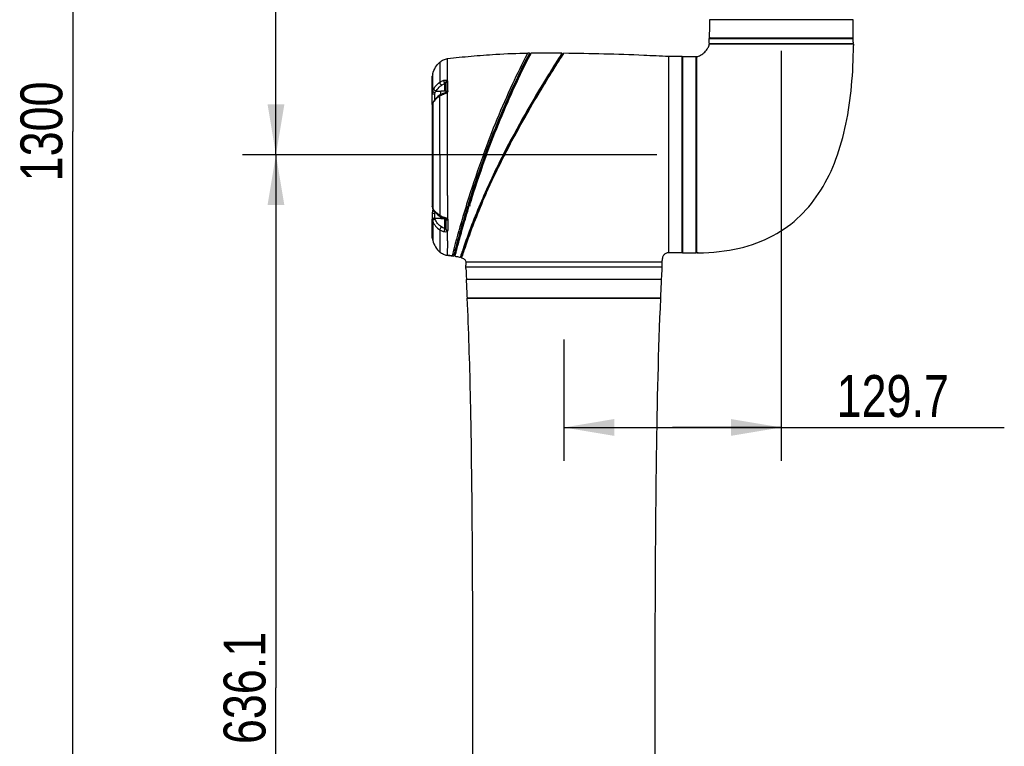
# Model space of a CAD drawing. Header units: millimetres. Extents: x 11 to 407, y 12 to 285.
# Tile 15 of 50: x 109 to 168, y 106 to 150. Entities that reach past the tile are written whole.
import ezdxf

# ---------------------------------------------------------------- set-up
doc = ezdxf.new("R2010")
doc.units = ezdxf.units.MM
doc.header["$LTSCALE"] = 23.1
doc.layers.get('0').update_dxf_attribs({"linetype": 'CONTINUOUS'})
doc.layers.add('02___PRT_ALL_AXES', color=7, linetype='CONTINUOUS')
doc.styles.get("Standard").update_dxf_attribs({"font": 'txt', "width": 0.8})
doc.dimstyles.new('DIMSTYLE_1', dxfattribs={"dimtxt": 2.5, "dimasz": 3, "dimexe": 2, "dimexo": 1.5, "dimtad": 1, "dimdec": 0, "dimlfac": 10, "dimzin": 0, "dimdsep": 46, "dimtxsty": 'Standard', "dimblk": '_FILLED', "dimblk1": '_FILLED', "dimblk2": '_FILLED', "dimcen": 0.09, "dimadec": 0, "dimazin": 0, "dimtp": 0.01, "dimtm": 0.01, "dimtfac": 1, "dimtdec": 0, "dimtofl": 0, "dimtmove": 0, "dimatfit": 3, "dimldrblk": '_FILLED', "dimfxl": 1, "dimtolj": 1, "dimtzin": 0, "dimarcsym": 0})
doc.dimstyles.new('DIMSTYLE_2', dxfattribs={"dimtxt": 2.5, "dimasz": 3, "dimexe": 2, "dimexo": 1.5, "dimtad": 1, "dimdec": 1, "dimlfac": 10, "dimzin": 0, "dimdsep": 46, "dimtxsty": 'Standard', "dimblk": '_FILLED', "dimblk1": '_FILLED', "dimblk2": '_FILLED', "dimcen": 0.09, "dimadec": 0, "dimazin": 0, "dimtp": 0.01, "dimtm": 0.01, "dimtfac": 1, "dimtdec": 1, "dimtofl": 0, "dimtmove": 0, "dimatfit": 3, "dimldrblk": '_FILLED', "dimfxl": 1, "dimtolj": 1, "dimtzin": 0, "dimarcsym": 0})

# ---------------------------------------------------------------- blocks, each defined once
blk = doc.blocks.new('_FILLED')
at = {"color": 0, "linetype": 'ByBlock'}
blk.add_solid([(0, 0), (-1, 0.167), (-1, -0.167)], dxfattribs=at)
blk = doc.blocks.new('*D1')
at = {"color": 2, "linetype": 'Continuous', "transparency": 16777216}
for p, q in [((131.23, 207.872), (110.259, 207.872)), ((112.259, 207.872), (112.259, 142.872)), ((112.259, 77.872), (112.259, 142.872)), ((153.081, 77.872), (110.259, 77.872))]:
    blk.add_line(p, q, dxfattribs=at)
at = {"color": 2, "linetype": 'Continuous', "transparency": 16777216, "xscale": 3, "yscale": 3, "zscale": 3}
for p, rotation in [((112.259, 207.872), 90), ((112.259, 77.872), 270)]:
    blk.add_blockref('_FILLED', p, dxfattribs=dict(at, rotation=rotation))
at = {"color": 2, "linetype": 'Continuous', "transparency": 16777216, "insert": (109.134, 142.872), "char_height": 2.5, "width": 8, "attachment_point": 2, "rotation": 90, "line_spacing_factor": 0.9}
blk.add_mtext('1300', dxfattribs=at)
blk = doc.blocks.new('*D3')
at = {"color": 2, "linetype": 'Continuous', "transparency": 16777216}
for p, q in [((147.674, 197.272), (122.378, 197.272)), ((124.378, 197.272), (124.378, 169.377)), ((124.378, 141.482), (124.378, 169.377)), ((147.104, 141.482), (122.378, 141.482))]:
    blk.add_line(p, q, dxfattribs=at)
at = {"color": 2, "linetype": 'Continuous', "transparency": 16777216, "xscale": 3, "yscale": 3, "zscale": 3}
for p, rotation in [((124.378, 197.272), 90), ((124.378, 141.482), 270)]:
    blk.add_blockref('_FILLED', p, dxfattribs=dict(at, rotation=rotation))
at = {"color": 2, "linetype": 'Continuous', "transparency": 16777216, "insert": (121.253, 169.377), "char_height": 2.5, "width": 10, "attachment_point": 2, "rotation": 90, "line_spacing_factor": 0.9}
blk.add_mtext('557.9', dxfattribs=at)
blk = doc.blocks.new('*D4')
at = {"color": 2, "linetype": 'Continuous', "transparency": 16777216}
for p, q in [((147.104, 141.482), (122.378, 141.482)), ((124.378, 141.482), (124.378, 109.677)), ((124.378, 77.872), (124.378, 109.677)), ((149.314, 77.872), (122.378, 77.872))]:
    blk.add_line(p, q, dxfattribs=at)
at = {"color": 2, "linetype": 'Continuous', "transparency": 16777216, "xscale": 3, "yscale": 3, "zscale": 3}
for p, rotation in [((124.378, 141.482), 90), ((124.378, 77.872), 270)]:
    blk.add_blockref('_FILLED', p, dxfattribs=dict(at, rotation=rotation))
at = {"color": 2, "linetype": 'Continuous', "transparency": 16777216, "insert": (121.253, 109.677), "char_height": 2.5, "width": 10, "attachment_point": 2, "rotation": 90, "line_spacing_factor": 0.9}
blk.add_mtext('636.1', dxfattribs=at)
blk = doc.blocks.new('*D7')
at = {"color": 2, "linetype": 'Continuous', "transparency": 16777216}
for p, q in [((154.524, 147.686), (154.524, 123.215)), ((141.554, 130.463), (141.554, 123.215)), ((141.554, 125.215), (148.039, 125.215)), ((154.524, 125.215), (148.039, 125.215)), ((148.039, 125.215), (167.828, 125.215))]:
    blk.add_line(p, q, dxfattribs=at)
at = {"color": 2, "linetype": 'Continuous', "transparency": 16777216, "xscale": 3, "yscale": 3, "zscale": 3, "rotation": 180}
blk.add_blockref('_FILLED', (141.554, 125.215), dxfattribs=at)
at = {"color": 2, "linetype": 'Continuous', "transparency": 16777216, "xscale": 3, "yscale": 3, "zscale": 3}
blk.add_blockref('_FILLED', (154.524, 125.215), dxfattribs=at)
at = {"color": 2, "linetype": 'Continuous', "transparency": 16777216, "insert": (157.828, 128.34), "char_height": 2.5, "width": 10, "attachment_point": 1, "line_spacing_factor": 0.9}
blk.add_mtext('129.7', dxfattribs=at)

msp = doc.modelspace()

# ---------------------------------------------------------------- linework, layer by layer
at = {"color": 7, "linetype": 'Continuous'}
for p, q in [((158.8064, 149.5321), (150.2416, 149.5321)), ((150.227, 148.1121), (150.2278, 148.4124)), ((150.2271, 148.1121), (158.8199, 148.1121)), ((150.2278, 148.4124), (158.8201, 148.4124)), ((150.2283, 148.4621), (158.8197, 148.4621)), ((150.324, 148.1121), (150.324, 148.0821)), ((158.8209, 148.1921), (158.8201, 148.4124)), ((158.8207, 148.1818), (158.8205, 148.1727)), ((158.8209, 148.1921), (158.8207, 148.1818)), ((139.5002, 147.5407), (139.3992, 147.5406)), ((139.5002, 147.5407), (139.4972, 147.5348)), ((139.5002, 147.5407), (139.5185, 147.5107)), ((139.5523, 147.5107), (139.5185, 147.5107)), ((139.5523, 147.5107), (139.55, 147.5064)), ((139.5523, 147.5107), (139.6016, 147.5407)), ((139.5731, 147.4856), (139.5756, 147.4904)), ((139.5756, 147.4904), (139.6016, 147.5407)), ((141.5034, 147.5073), (141.3641, 147.3271)), ((141.4753, 147.4638), (141.3883, 147.3286)), ((141.3945, 147.3822), (141.4597, 147.4835)), ((141.4084, 147.3073), (141.5087, 147.4638)), ((141.4279, 147.5185), (141.409, 147.4893)), ((141.4363, 147.5319), (141.4279, 147.5185)), ((141.4597, 147.4835), (141.4363, 147.5319)), ((141.4363, 147.5319), (141.4363, 147.5319)), ((141.5034, 147.5073), (141.4753, 147.4638)), ((141.5517, 147.5307), (141.5034, 147.5073)), ((141.5087, 147.4638), (141.5226, 147.4855)), ((141.5518, 147.5307), (141.5517, 147.5307)), ((134.1582, 147.0049), (134.1573, 145.8035)), ((134.6094, 145.8963), (134.6121, 147.2144)), ((141.2212, 147.1946), (141.2158, 147.186)), ((141.288, 147.2998), (141.2212, 147.1946)), ((141.228, 147.1218), (141.2574, 147.1679)), ((141.2533, 147.1541), (141.2901, 147.2117)), ((141.2574, 147.1679), (141.2755, 147.1964)), ((141.2755, 147.1964), (141.2932, 147.2241)), ((141.3226, 147.3541), (141.288, 147.2998)), ((141.2901, 147.2117), (141.3641, 147.3271)), ((141.2932, 147.2241), (141.3671, 147.3395)), ((141.382, 147.3188), (141.3132, 147.2113)), ((141.3238, 147.356), (141.3226, 147.3541)), ((141.3295, 147.3651), (141.3238, 147.356)), ((141.3536, 147.4029), (141.3295, 147.3651)), ((141.339, 147.1987), (141.342, 147.2033)), ((141.342, 147.2033), (141.4084, 147.3073)), ((141.3641, 147.3271), (141.3592, 147.3271)), ((141.3671, 147.3395), (141.3737, 147.3498)), ((141.3737, 147.3498), (141.3945, 147.3822)), ((141.3883, 147.3286), (141.382, 147.3188)), ((147.804, 147.3321), (147.804, 147.3318)), ((148.604, 147.3321), (147.804, 147.3321)), ((147.804, 147.3321), (147.804, 135.6325)), ((147.804, 147.3318), (147.804, 135.6321)), ((148.604, 147.3121), (148.624, 147.3321)), ((148.604, 135.6321), (148.604, 147.3321)), ((148.624, 147.3321), (148.624, 135.6321)), ((148.624, 147.3321), (149.374, 147.3321)), ((149.374, 147.3321), (149.3843, 147.332)), ((149.3966, 147.3318), (149.4025, 147.3317)), ((149.454, 135.6321), (149.454, 147.3313)), ((133.7279, 146.1692), (133.7277, 146.3143)), ((133.704, 145.8231), (133.7037, 145.2651)), ((133.7045, 146.1635), (133.704, 145.8328)), ((133.704, 144.4902), (133.704, 146.1627)), ((133.7274, 145.2651), (133.7278, 145.8322)), ((133.7278, 145.8322), (133.7279, 146.1241)), ((133.7279, 146.1684), (133.7279, 146.1692)), ((133.7279, 146.1428), (133.7279, 146.1684)), ((133.7279, 146.1241), (133.7279, 146.1428)), ((134.4553, 145.2927), (134.4553, 145.7153)), ((134.504, 145.723), (134.504, 145.1972)), ((134.6331, 145.2864), (134.6331, 145.8368)), ((133.7037, 145.2651), (133.7036, 145.1194)), ((133.9277, 145.2716), (134.2036, 145.267)), ((134.204, 145.0583), (134.204, 145.2927)), ((134.204, 145.2927), (134.504, 145.2927)), ((134.4165, 145.1481), (134.3485, 145.1255)), ((134.5056, 145.1972), (134.5055, 145.1971)), ((134.6071, 141.4725), (134.6083, 145.2112)), ((133.7048, 144.5079), (133.7035, 144.4857)), ((133.708, 144.5246), (133.7037, 144.4849)), ((133.7272, 144.552), (133.7269, 138.3116)), ((133.7484, 144.6102), (133.7416, 144.6004)), ((133.7566, 144.622), (133.7483, 144.6101)), ((133.7484, 144.6102), (133.7483, 144.6101)), ((133.781, 144.6583), (133.7566, 144.622)), ((133.7961, 144.6815), (133.781, 144.6583)), ((134.1561, 141.467), (134.1566, 144.9882)), ((133.703, 144.4843), (133.703, 144.4857)), ((133.704, 144.4847), (133.704, 138.4051)), ((134.1561, 141.467), (134.1562, 139.1387)), ((136.9435, 141.4821), (136.7522, 141.4821)), ((137.9331, 141.4817), (137.9598, 141.4682)), ((137.9449, 141.505), (137.9332, 141.4819)), ((137.9449, 141.505), (137.9716, 141.4914)), ((137.9598, 141.4682), (137.9716, 141.4914)), ((137.968, 141.4838), (137.99, 141.4823)), ((137.9716, 141.4914), (137.9772, 141.5022)), ((137.99, 141.4823), (137.9782, 141.4591)), ((137.99, 141.4823), (137.9978, 141.4974)), ((137.99, 141.4823), (138.0196, 141.467)), ((137.9978, 141.4974), (138.0273, 141.4821)), ((138.008, 141.4441), (138.0196, 141.467)), ((138.0196, 141.467), (138.0273, 141.4821)), ((138.08, 141.4475), (138.0812, 141.4821)), ((134.1562, 139.1387), (134.1575, 137.8616)), ((135.9567, 138.8742), (135.9903, 138.8808)), ((136.0457, 138.8571), (136.02, 138.8751)), ((136.6389, 138.7256), (136.6331, 138.7121)), ((136.6331, 138.7121), (136.6645, 138.7147)), ((136.6586, 138.701), (136.6645, 138.7147)), ((136.7014, 138.7986), (136.683, 138.7068)), ((136.683, 138.7068), (136.7087, 138.6833)), ((133.7028, 138.3997), (133.7026, 138.4059)), ((133.7033, 138.3997), (133.7036, 138.3859)), ((133.7036, 138.3859), (133.7058, 138.3648)), ((133.7191, 138.1157), (133.7054, 138.0279)), ((133.7058, 138.3648), (133.7098, 138.3442)), ((133.7078, 138.355), (133.7129, 138.3326)), ((133.7098, 138.3442), (133.7158, 138.3217)), ((133.7121, 138.3483), (133.7156, 138.3228)), ((133.7129, 138.3326), (133.7157, 138.3226)), ((133.7156, 138.3228), (133.7157, 138.3225)), ((133.7158, 138.3216), (133.7157, 138.3219)), ((133.7333, 138.1684), (133.7191, 138.1157)), ((133.7458, 138.214), (133.7333, 138.1685)), ((133.7333, 138.1684), (133.7333, 138.1685)), ((133.7351, 138.2731), (133.7352, 138.2731)), ((133.7518, 138.2451), (133.7458, 138.214)), ((135.9125, 138.4315), (135.9185, 138.4508)), ((133.7028, 137.5812), (133.7028, 137.6308)), ((133.7031, 136.8673), (133.7028, 137.5812)), ((133.7034, 137.6311), (133.7031, 137.6175)), ((133.7054, 138.0279), (133.704, 137.9908)), ((133.704, 137.9908), (133.704, 136.5588)), ((133.7043, 137.5118), (133.704, 136.8672)), ((133.7044, 137.6306), (133.7043, 137.5118)), ((133.7284, 137.5121), (133.728, 137.0101)), ((133.852, 137.6914), (134.2036, 137.6973)), ((134.0095, 137.9241), (134.1806, 137.8014)), ((134.204, 137.6716), (134.204, 137.7882)), ((134.204, 137.6716), (134.4866, 137.6716)), ((134.336, 137.7271), (134.4199, 137.7005)), ((134.4553, 137.0803), (134.4553, 137.6716)), ((134.5016, 137.6602), (134.5033, 137.6584)), ((134.5033, 137.6584), (134.5054, 137.6559)), ((134.504, 137.6584), (134.504, 137.0872)), ((134.5054, 137.6559), (134.5053, 137.656)), ((134.5053, 137.656), (134.5054, 137.6558)), ((134.6439, 136.9755), (134.6418, 137.5686)), ((133.7034, 136.5588), (133.7031, 136.8673)), ((133.728, 137.0101), (133.7277, 136.5513)), ((133.7035, 136.5123), (133.7034, 136.5588)), ((133.7037, 136.5588), (133.7035, 136.5123)), ((133.704, 136.8511), (133.7037, 136.5588)), ((133.7277, 136.5513), (133.7276, 136.5108)), ((133.7276, 136.5108), (133.7277, 136.3583)), ((135.5227, 135.8143), (135.5163, 135.7954)), ((135.5434, 135.7871), (135.5496, 135.8055)), ((149.454, 135.7321), (149.474, 135.7321)), ((134.9725, 135.4386), (135.0101, 135.4641)), ((135.0401, 135.4601), (135.0624, 135.4267)), ((135.4115, 135.3868), (135.3742, 135.3647)), ((135.3743, 135.3647), (135.4115, 135.3868)), ((135.383, 135.3921), (135.3785, 135.3778)), ((135.3921, 135.4201), (135.383, 135.3921)), ((135.4154, 135.4916), (135.3921, 135.4201)), ((135.4115, 135.3868), (135.4155, 135.399)), ((135.4491, 135.5939), (135.4154, 135.4916)), ((135.4155, 135.399), (135.452, 135.5116)), ((135.4304, 135.3797), (135.4482, 135.4345)), ((135.4304, 135.3795), (135.4307, 135.3805)), ((135.4304, 135.3795), (135.4304, 135.3797)), ((135.4304, 135.3795), (135.4519, 135.3402)), ((135.4823, 135.6036), (135.4311, 135.3826)), ((135.4497, 135.5956), (135.4491, 135.5939)), ((135.4581, 135.6209), (135.4497, 135.5956)), ((135.4519, 135.3402), (135.4698, 135.3953)), ((135.452, 135.5116), (135.4615, 135.5405)), ((135.465, 135.6418), (135.4581, 135.6209)), ((135.4864, 135.6159), (135.4924, 135.6342)), ((135.5032, 135.6027), (135.5106, 135.625)), ((148.604, 135.6321), (147.804, 135.6321)), ((148.604, 135.6521), (148.624, 135.6321)), ((148.624, 135.6321), (149.454, 135.6321)), ((135.704, 135.0821), (135.704, 134.9021)), ((147.404, 135.0821), (135.704, 135.0821)), ((135.7041, 134.8945), (135.704, 134.9021)), ((135.7045, 134.8684), (135.7044, 134.8729)), ((135.7048, 134.8021), (147.404, 134.8021)), ((147.404, 134.7821), (135.7048, 134.7821)), ((135.7082, 134.7021), (135.7183, 134.5077)), ((147.304, 134.7821), (147.304, 134.8021)), ((147.3909, 134.5326), (147.3844, 134.4068)), ((147.404, 134.7821), (147.3909, 134.5326)), ((147.404, 135.0821), (147.404, 134.8021)), ((135.7183, 134.5077), (135.7266, 134.3467)), ((135.7266, 134.3467), (135.7305, 134.2704)), ((135.7305, 134.2704), (135.7423, 134.0335)), ((147.3657, 134.0335), (135.7423, 134.0335)), ((135.7423, 134.0335), (135.754, 134.0321)), ((147.3648, 134.0321), (135.7432, 134.0321)), ((147.3657, 134.0335), (147.354, 134.0321)), ((147.3782, 134.2831), (147.3657, 134.0335)), ((147.3844, 134.4068), (147.3782, 134.2831)), ((147.3138, 132.9221), (135.7941, 132.9221)), ((135.7945, 132.9321), (147.3135, 132.9321))]:
    msp.add_line(p, q, dxfattribs=at)
at = {"color": 2, "linetype": 'Continuous'}
msp.add_line((149.474, 147.3321), (149.474, 135.633), dxfattribs=at)
at = {"color": 6, "linetype": 'Continuous'}
for p, q in [((133.704, 144.4847), (133.704, 144.4902)), ((135.9903, 138.8807), (135.9567, 138.8742)), ((133.704, 137.4143), (133.704, 137.4196)), ((135.7132, 136.2863), (135.842, 136.6349)), ((135.0101, 135.4641), (135.04, 135.4601))]:
    msp.add_line(p, q, dxfattribs=at)
at = {"color": 7, "linetype": 'Continuous'}
for points in [[(134.3485, 145.1255), (134.2486, 145.083), (134.1802, 145.0452)], [(134.4941, 145.1858), (134.4771, 145.1742), (134.4545, 145.1624), (134.4289, 145.1521), (134.4165, 145.1481)], [(134.5056, 145.1972), (134.5035, 145.1946), (134.4941, 145.1858)], [(134.5056, 145.1969), (134.506, 145.1979), (134.5055, 145.1971)], [(133.7416, 144.6004), (133.7216, 144.5647), (133.708, 144.5246)], [(134.1797, 145.0449), (134.0408, 144.9486), (133.8965, 144.8129), (133.7961, 144.6815)], [(133.7035, 138.4056), (133.7035, 138.3983), (133.7045, 138.378), (133.7078, 138.355)], [(133.7333, 138.1684), (133.7183, 138.1121), (133.7051, 138.0239), (133.704, 137.9908)], [(133.752, 138.246), (133.745, 138.2107), (133.7333, 138.1685)], [(133.7352, 138.2731), (133.8444, 138.0971), (134.0095, 137.9241)], [(134.1812, 137.801), (134.233, 137.7718), (134.336, 137.7271)], [(134.4199, 137.7005), (134.444, 137.6927), (134.469, 137.6818), (134.4891, 137.6701), (134.5016, 137.6602)]]:
    msp.add_lwpolyline(points, dxfattribs=at)
at = {"color": 6, "linetype": 'Continuous'}
msp.add_lwpolyline([(134.504, 135.481), (134.6725, 135.4687), (134.8287, 135.4547), (134.9726, 135.4386)], dxfattribs=at)
at = {"color": 7, "linetype": 'Continuous'}
for centre, radius, start, end in [((250.0544, 147.7561), 99.8286, 178.980587, 179.594754), ((58.9936, 147.7561), 99.8286, 0.405246, 1.019413), ((150.2779, 148.4121), 0.05, 90, 179.676346), ((163.0817, 148.0913), 4.3589, 179.726093, 180.123054), ((158.7701, 148.4121), 0.05, 0.323654, 90), ((163.7638, 148.0883), 4.944, 179.24561, 179.723231), ((163.3105, 148.094), 4.4907, 178.996538, 179.243017), ((139.643, -33.5401), 181.0809, 89.432574, 90.013087), ((158.0594, 136.7643), 19.8056, 147.213537, 147.510325), ((149.4736, 153.1624), 5.8311, 269.122442, 269.243231), ((149.4737, 153.1436), 5.8123, 269.298169, 269.492309), ((149.4741, 153.1964), 5.8651, 269.49275, 269.803765), ((149.4738, 152.9762), 5.7449, 269.802141, 270.001616), ((134.2064, 146.1635), 0.5019, 162.512484, 180.074529), ((134.2128, 145.1194), 0.5091, 179.207207, 179.962169), ((132.4059, 145.4703), 1.609, 325.202693, 326.26591), ((131.1374, 146.3188), 3.1352, 326.244312, 326.792898), ((127.2764, 148.8468), 7.7501, 326.787551, 327.102452), ((134.6132, 144.1002), 0.9882, 144.668828, 147.064629), ((194.1842, 120.429), 61.1692, 159.868307, 162.434177), ((194.0421, 120.4881), 60.9258, 159.843627, 162.435559), ((195.2517, 120.0747), 62.1738, 159.859966, 162.393595), ((194.0853, 120.4734), 60.9115, 159.823941, 162.415826), ((194.6852, 120.2681), 61.5154, 159.827072, 162.411077), ((535.769, 139.3687), 401.1567, 180.044349, 180.245886), ((197.1058, 119.5137), 64.2308, 162.442307, 163.805073), ((172.7016, 123.2287), 39.2514, 156.767357, 161.29838), ((171.5693, 123.6687), 38.0095, 156.703646, 161.378872), ((171.472, 123.7044), 37.8531, 156.689543, 161.413451), ((134.773, 132.4115), 6.5702, 79.620787, 80.412876), ((194.4931, 120.3277), 61.3442, 162.401169, 162.808164), ((192.8484, 120.8406), 59.5914, 162.40217, 162.81157), ((134.8187, 132.662), 6.3282, 79.057202, 79.330746), ((133.8795, 138.4068), 0.1769, 182.310191, 187.372393), ((133.9299, 138.4146), 0.2277, 196.911996, 203.516167), ((134.0136, 138.4115), 0.3109, 196.579005, 199.18835), ((134.0204, 138.415), 0.3186, 196.984204, 206.161505), ((133.7961, 138.3463), 0.084, 197.102388, 202.830771), ((134.0229, 138.4149), 0.3208, 199.217113, 206.229686), ((133.9434, 138.4203), 0.2424, 203.488099, 206.65794), ((134.6096, 138.7484), 0.9849, 206.331328, 208.416575), ((134.0108, 137.6304), 0.3064, 180.068928, 189.245034), ((134.6415, 138.6712), 0.9433, 239.122484, 242.099406), ((134.5827, 138.5607), 0.818, 242.122053, 244.831036), ((198.554, 119.1062), 65.7352, 163.816054, 165.604356), ((134.2055, 136.5123), 0.5019, 180.144092, 197.868603), ((159.3748, 127.7438), 25.1805, 161.351962, 161.72051), ((161.3704, 127.0629), 27.2079, 161.33674, 162.166657), ((169.3227, 124.4405), 35.6341, 161.432608, 161.691815), ((169.9278, 124.2452), 36.2497, 161.460064, 161.703797), ((133.9835, 127.0385), 8.4585, 83.897232, 85.729743), ((134.2615, 129.6873), 5.7952, 82.952105, 83.845821), ((134.4025, 130.8152), 4.6884, 82.184573, 82.553818), ((167.6697, 124.9808), 33.8748, 161.725964, 162.025197), ((172.904, 123.2544), 39.4066, 161.718251, 161.833664), ((129.8265, 134.8018), 5.8783, 0.693179, 0.903974), ((129.9043, 134.8028), 5.8005, 0.691864, 0.905161), ((129.8111, 134.8019), 5.8937, 0.002542, 0.647123), ((129.9514, 134.4967), 5.7604, 2.429926, 2.840622), ((130.0877, 134.5032), 5.624, 2.026983, 2.422086), ((130.0637, 134.8019), 5.7412, 359.803241, 0.002847), ((-74.9362, 123.6605), 210.9344, 2.519254, 2.81837), ((358.0442, 123.6605), 210.9344, 177.18163, 177.480746), ((136.764, 133.3721), 0.45, 270, 278.172692), ((146.344, 133.3721), 0.45, 261.827308, 270)]:
    msp.add_arc(centre, radius, start, end, dxfattribs=at)
at = {"color": 6, "linetype": 'Continuous'}
for centre, radius, start, end in [((135.934, 138.4166), 0.03, 0, 90), ((134.4024, 130.8148), 4.6888, 82.184592, 82.553802)]:
    msp.add_arc(centre, radius, start, end, dxfattribs=at)
at = {"color": 2, "linetype": 'Continuous'}
for centre, radius, start, end in [((149.4744, 125.6771), 9.9559, 89.426752, 90.002259), ((149.4744, 125.6772), 9.9558, 89.42675, 90.00226)]:
    msp.add_arc(centre, radius, start, end, dxfattribs=at)
at = {"color": 7, "linetype": 'Continuous'}
for points, knots in [([(149.474, 147.3321), (149.5561, 147.3321), (149.7356, 147.413), (149.9597, 147.597), (150.1432, 147.8211), (150.224, 148.0002), (150.224, 148.0821)], [0, 0, 0, 0, 0.2207992, 0.5003903, 0.7798284, 1, 1, 1, 1]), ([(134.6121, 147.2144), (135.0791, 147.2735), (136.0377, 147.3705), (137.6333, 147.4875), (138.7624, 147.5399), (139.3992, 147.5406)], [0, 0, 0, 0, 0.2941514, 0.6019586, 1, 1, 1, 1]), ([(136.7522, 141.4821), (137.2758, 142.9086), (138.116, 144.9506), (139.0851, 146.9317), (139.3992, 147.5406)], [0, 0, 0, 0, 0.6891891, 1, 1, 1, 1]), ([(139.4972, 147.5348), (139.1667, 146.8984), (138.1994, 144.918), (137.36, 142.8773), (136.8476, 141.4821)], [0, 0, 0, 0, 0.3254554, 1, 1, 1, 1]), ([(136.8796, 141.4821), (137.4011, 142.9014), (138.2382, 144.9337), (139.2048, 146.9046), (139.5185, 147.5107)], [0, 0, 0, 0, 0.6890019, 1, 1, 1, 1]), ([(139.55, 147.5064), (139.2231, 146.8769), (138.26, 144.9057), (137.4236, 142.8748), (136.9115, 141.4821)], [0, 0, 0, 0, 0.3234551, 1, 1, 1, 1]), ([(136.9434, 141.4819), (137.2016, 142.1837), (137.9955, 144.2205), (138.9119, 146.2086), (139.5731, 147.4856)], [0, 0, 0, 0, 0.342111, 1, 1, 1, 1]), ([(141.5226, 147.4855), (141.5267, 147.492), (141.534, 147.503), (141.5426, 147.5176), (141.5488, 147.5253), (141.5506, 147.5301), (141.5517, 147.5307)], [0, 0, 0, 0, 0.4304315, 0.7410922, 0.931189, 1, 1, 1, 1]), ([(147.804, 147.3321), (147.3074, 147.36), (145.2246, 147.463), (143.1395, 147.5138), (141.5517, 147.5307)], [0, 0, 0, 0, 0.2385266, 1, 1, 1, 1]), ([(133.7278, 146.3149), (133.7705, 146.4484), (133.8826, 146.7014), (134.0596, 146.9152), (134.1582, 147.0049)], [0, 0, 0, 0, 0.5127174, 1, 1, 1, 1]), ([(134.1583, 147.005), (134.2207, 147.0618), (134.3624, 147.1593), (134.5285, 147.2037), (134.6121, 147.2144)], [0, 0, 0, 0, 0.5003081, 1, 1, 1, 1]), ([(141.2158, 147.186), (141.0207, 146.8783), (139.8613, 145.026), (138.7709, 143.128), (137.9449, 141.505)], [0, 0, 0, 0, 0.166713, 1, 1, 1, 1]), ([(137.9772, 141.5022), (138.2788, 142.0925), (139.3003, 144.0014), (140.4216, 145.8549), (141.228, 147.1218)], [0, 0, 0, 0, 0.3062263, 1, 1, 1, 1]), ([(141.3132, 147.2113), (141.1204, 146.9098), (139.945, 145.0476), (138.8381, 143.1393), (137.9978, 141.4974)], [0, 0, 0, 0, 0.162509, 1, 1, 1, 1]), ([(138.0273, 141.4821), (138.3343, 142.0868), (138.9551, 143.239), (140.0559, 145.1474), (140.8585, 146.4443), (141.339, 147.1987)], [0, 0, 0, 0, 0.3078229, 0.5939742, 1, 1, 1, 1]), ([(139.6362, 144.5187), (139.8086, 144.8127), (140.3365, 145.698), (140.8821, 146.5726), (141.2533, 147.1541)], [0, 0, 0, 0, 0.3306717, 1, 1, 1, 1]), ([(133.7943, 145.4158), (133.8157, 145.4528), (133.9128, 145.6019), (134.0456, 145.7268), (134.1569, 145.8031)], [0, 0, 0, 0, 0.2408571, 1, 1, 1, 1]), ([(134.1569, 145.8031), (134.1552, 145.7707), (134.1821, 145.7011), (134.225, 145.6442), (134.254, 145.6194)], [0, 0, 0, 0, 0.4600341, 1, 1, 1, 1]), ([(134.1569, 145.8031), (134.1749, 145.8156), (134.2509, 145.8643), (134.3351, 145.8997), (134.4002, 145.9203)], [0, 0, 0, 0, 0.2430907, 1, 1, 1, 1]), ([(134.254, 145.6194), (134.2689, 145.6297), (134.3318, 145.6696), (134.4014, 145.6986), (134.4553, 145.7153)], [0, 0, 0, 0, 0.2428418, 1, 1, 1, 1]), ([(134.4553, 145.7153), (134.4371, 145.7482), (134.413, 145.8156), (134.3984, 145.8867), (134.4002, 145.9203)], [0, 0, 0, 0, 0.528033, 1, 1, 1, 1]), ([(134.4002, 145.9203), (134.4193, 145.9265), (134.4877, 145.9417), (134.5741, 145.9338), (134.6094, 145.8961)], [0, 0, 0, 0, 0.2796449, 1, 1, 1, 1]), ([(134.4553, 145.7153), (134.4583, 145.7192), (134.4677, 145.7314), (134.4888, 145.7418), (134.498, 145.7352)], [0, 0, 0, 0, 0.3002737, 1, 1, 1, 1]), ([(134.498, 145.7352), (134.4973, 145.7507), (134.5083, 145.8183), (134.5623, 145.8747), (134.6094, 145.8961)], [0, 0, 0, 0, 0.2309613, 1, 1, 1, 1]), ([(134.498, 145.7352), (134.4998, 145.734), (134.5043, 145.731), (134.5031, 145.7252), (134.5019, 145.7228)], [0, 0, 0, 0, 0.4425351, 1, 1, 1, 1]), ([(134.504, 145.723), (134.504, 145.751), (134.5379, 145.812), (134.5999, 145.8332), (134.6331, 145.8368)], [0, 0, 0, 0, 0.4561051, 1, 1, 1, 1]), ([(133.8499, 145.0918), (133.8311, 145.0918), (133.7969, 145.093), (133.7503, 145.099), (133.7219, 145.105), (133.704, 145.1146), (133.704, 145.1197)], [0, 0, 0, 0, 0.3701081, 0.6840154, 0.899565, 1, 1, 1, 1]), ([(133.7274, 145.2652), (133.7321, 145.2789), (133.7509, 145.3305), (133.7741, 145.3807), (133.7943, 145.4158)], [0, 0, 0, 0, 0.2626552, 1, 1, 1, 1]), ([(133.8664, 145.1711), (133.833, 145.181), (133.7828, 145.2029), (133.7313, 145.2432), (133.7274, 145.2652)], [0, 0, 0, 0, 0.6075799, 1, 1, 1, 1]), ([(133.9277, 145.2716), (133.9095, 145.2781), (133.8507, 145.307), (133.7929, 145.3679), (133.7943, 145.4158)], [0, 0, 0, 0, 0.2876736, 1, 1, 1, 1]), ([(133.8501, 144.7503), (133.8501, 144.7751), (133.85, 144.889), (133.8501, 145.0028), (133.8499, 145.0917)], [0, 0, 0, 0, 0.2182624, 1, 1, 1, 1]), ([(133.8664, 145.1711), (133.8707, 145.1805), (133.8882, 145.2157), (133.9096, 145.249), (133.9277, 145.2716)], [0, 0, 0, 0, 0.2612346, 1, 1, 1, 1]), ([(133.9277, 145.2716), (133.947, 145.3049), (134.0344, 145.4388), (134.1536, 145.5514), (134.254, 145.6194)], [0, 0, 0, 0, 0.2407997, 1, 1, 1, 1]), ([(134.2327, 145.0296), (134.2458, 145.0359), (134.3002, 145.0604), (134.3566, 145.0804), (134.3998, 145.0931)], [0, 0, 0, 0, 0.2440467, 1, 1, 1, 1]), ([(134.3998, 145.0932), (134.3995, 145.1059), (134.3991, 145.1249), (134.4097, 145.1461), (134.4165, 145.1481)], [0, 0, 0, 0, 0.6421943, 1, 1, 1, 1]), ([(134.6084, 145.2112), (134.5866, 145.1786), (134.5142, 145.1336), (134.4397, 145.1048), (134.3998, 145.0932)], [0, 0, 0, 0, 0.4848786, 1, 1, 1, 1]), ([(134.6331, 145.2864), (134.6025, 145.2835), (134.5476, 145.2686), (134.5085, 145.2209), (134.5048, 145.197)], [0, 0, 0, 0, 0.5595209, 1, 1, 1, 1]), ([(134.6084, 145.2112), (134.5975, 145.2147), (134.5642, 145.2233), (134.5191, 145.2172), (134.5056, 145.1972)], [0, 0, 0, 0, 0.3209467, 1, 1, 1, 1]), ([(134.6328, 145.2863), (134.6328, 145.2668), (134.6256, 145.24), (134.6123, 145.217), (134.6084, 145.2112)], [0, 0, 0, 0, 0.7346505, 1, 1, 1, 1]), ([(133.7061, 144.5053), (133.7071, 144.509), (133.712, 144.5254), (133.7201, 144.5408), (133.7272, 144.552)], [0, 0, 0, 0, 0.222736, 1, 1, 1, 1]), ([(134.1564, 144.988), (134.1203, 144.9662), (133.9889, 144.8789), (133.8738, 144.7659), (133.807, 144.6716)], [0, 0, 0, 0, 0.2676733, 1, 1, 1, 1]), ([(134.1564, 144.988), (134.1563, 144.9944), (134.1571, 145.015), (134.1672, 145.0373), (134.1797, 145.0449)], [0, 0, 0, 0, 0.3024998, 1, 1, 1, 1]), ([(134.6125, 139.0582), (134.6122, 139.2514), (134.6107, 140.0562), (134.6074, 140.861), (134.6071, 141.4725)], [0, 0, 0, 0, 0.240164, 1, 1, 1, 1]), ([(137.9332, 141.4819), (137.6974, 141.0198), (137.2529, 140.107), (136.8333, 139.1823), (136.6389, 138.7256)], [0, 0, 0, 0, 0.5110058, 1, 1, 1, 1]), ([(136.6645, 138.7147), (136.7605, 138.9385), (137.1691, 139.867), (137.6095, 140.7815), (137.9598, 141.4682)], [0, 0, 0, 0, 0.240057, 1, 1, 1, 1]), ([(137.9782, 141.4591), (137.8598, 141.2272), (137.4061, 140.3203), (136.9799, 139.3995), (136.683, 138.7068)], [0, 0, 0, 0, 0.2567575, 1, 1, 1, 1]), ([(136.7087, 138.6833), (136.806, 138.9072), (137.0046, 139.3632), (137.4308, 140.2869), (137.773, 140.9803), (138.008, 141.4441)], [0, 0, 0, 0, 0.2399976, 0.4888671, 1, 1, 1, 1]), ([(135.9567, 138.8742), (135.8808, 138.6346), (135.7379, 138.175), (135.5426, 137.5184), (135.3748, 136.9346), (135.2541, 136.4989), (135.1717, 136.1957), (135.1208, 136.0052), (135.0771, 135.8409), (135.0412, 135.7036), (135.0159, 135.6067), (134.9995, 135.5436), (134.9905, 135.5072), (134.9826, 135.4791), (134.9783, 135.4577), (134.9731, 135.4466), (134.9738, 135.4395), (134.9726, 135.4386)], [0, 0, 0, 0, 0.2109771, 0.4039201, 0.574989, 0.7208375, 0.7834148, 0.8386791, 0.8863488, 0.9261422, 0.9577667, 0.9704115, 0.9808853, 0.989142, 0.9951248, 0.9987684, 1, 1, 1, 1]), ([(135.0101, 135.4641), (135.0113, 135.4649), (135.0106, 135.472), (135.0158, 135.483), (135.0202, 135.5043), (135.0281, 135.5323), (135.037, 135.5685), (135.0533, 135.6312), (135.0785, 135.7277), (135.1143, 135.8642), (135.1579, 136.0277), (135.2085, 136.2171), (135.2906, 136.5186), (135.4109, 136.9519), (135.5779, 137.5324), (135.7724, 138.1854), (135.9147, 138.6425), (135.9903, 138.8808)], [0, 0, 0, 0, 0.0012312, 0.0048743, 0.010857, 0.0191132, 0.0295867, 0.0422337, 0.0738709, 0.1136801, 0.16136, 0.2166268, 0.2791992, 0.4250274, 0.5960748, 0.7890112, 1, 1, 1, 1]), ([(135.5593, 135.7713), (135.6159, 135.9401), (135.9566, 136.9311), (136.3399, 137.9075), (136.683, 138.7068)], [0, 0, 0, 0, 0.1699006, 1, 1, 1, 1]), ([(133.8605, 138.0795), (133.8269, 138.0899), (133.784, 138.1061), (133.728, 138.1509), (133.7333, 138.1684)], [0, 0, 0, 0, 0.6583653, 1, 1, 1, 1]), ([(134.1575, 137.8616), (134.0678, 137.9155), (133.9081, 138.0366), (133.7878, 138.1976), (133.7433, 138.2797)], [0, 0, 0, 0, 0.5283066, 1, 1, 1, 1]), ([(135.8897, 138.4593), (135.8241, 138.2472), (135.7008, 137.842), (135.5317, 137.2652), (135.3873, 136.7553), (135.2829, 136.3765), (135.2119, 136.1136), (135.1678, 135.9488), (135.1303, 135.8067), (135.0992, 135.6883), (135.0774, 135.6046), (135.0635, 135.5502), (135.0553, 135.519), (135.0495, 135.4946), (135.0435, 135.4767), (135.043, 135.4664), (135.0393, 135.4611), (135.04, 135.4601)], [0, 0, 0, 0, 0.21362, 0.4075395, 0.5784591, 0.7235643, 0.7856813, 0.8404848, 0.8877127, 0.9271093, 0.9583722, 0.9708568, 0.981188, 0.9893215, 0.9952072, 0.9987896, 1, 1, 1, 1]), ([(135.0624, 135.4267), (135.0617, 135.4277), (135.0654, 135.4329), (135.0658, 135.4433), (135.0718, 135.4612), (135.0775, 135.4856), (135.0858, 135.5168), (135.0997, 135.5713), (135.1215, 135.655), (135.1527, 135.7737), (135.1901, 135.9161), (135.2342, 136.0811), (135.3052, 136.3445), (135.4097, 136.724), (135.5541, 137.2348), (135.7234, 137.8129), (135.8468, 138.2189), (135.9125, 138.4315)], [0, 0, 0, 0, 0.0012073, 0.0047807, 0.0106525, 0.0187715, 0.0290906, 0.0415658, 0.0728147, 0.1122012, 0.1594218, 0.2142197, 0.2763285, 0.421418, 0.5923368, 0.7862926, 1, 1, 1, 1]), ([(133.8501, 137.9787), (133.8313, 137.9787), (133.7977, 137.9796), (133.7494, 137.9808), (133.7256, 137.9859), (133.704, 137.9868), (133.704, 137.9907)], [0, 0, 0, 0, 0.3815476, 0.7033083, 0.9188636, 1, 1, 1, 1]), ([(133.704, 137.6302), (133.704, 137.6414), (133.7175, 137.6744), (133.7725, 137.7074), (133.8221, 137.7158), (133.8497, 137.7162)], [0, 0, 0, 0, 0.1840259, 0.5462175, 1, 1, 1, 1]), ([(133.7185, 137.6191), (133.7244, 137.6288), (133.7589, 137.6681), (133.812, 137.6869), (133.852, 137.6914)], [0, 0, 0, 0, 0.2190182, 1, 1, 1, 1]), ([(133.7269, 137.5118), (133.7269, 137.5253), (133.7479, 137.5909), (133.8149, 137.6297), (133.8659, 137.6431)], [0, 0, 0, 0, 0.2037236, 1, 1, 1, 1]), ([(133.7269, 137.5118), (133.7697, 137.41), (133.8879, 137.2104), (134.061, 137.0556), (134.1586, 136.9892)], [0, 0, 0, 0, 0.4831832, 1, 1, 1, 1]), ([(133.8497, 137.7162), (133.8498, 137.7362), (133.8503, 137.8236), (133.8501, 137.9111), (133.8501, 137.9787)], [0, 0, 0, 0, 0.2278722, 1, 1, 1, 1]), ([(134.2555, 137.1708), (134.1668, 137.2299), (134.0112, 137.371), (133.9048, 137.5513), (133.8659, 137.6431)], [0, 0, 0, 0, 0.5168167, 1, 1, 1, 1]), ([(134.1575, 137.8616), (134.1572, 137.8549), (134.1575, 137.8332), (134.1676, 137.8093), (134.1807, 137.8014)], [0, 0, 0, 0, 0.3050693, 1, 1, 1, 1]), ([(134.2348, 137.8203), (134.248, 137.8141), (134.3033, 137.7901), (134.3606, 137.7711), (134.4046, 137.7593)], [0, 0, 0, 0, 0.2435492, 1, 1, 1, 1]), ([(134.4199, 137.7005), (134.4129, 137.7024), (134.4032, 137.7261), (134.404, 137.7456), (134.4046, 137.7593)], [0, 0, 0, 0, 0.3436819, 1, 1, 1, 1]), ([(134.4046, 137.7593), (134.445, 137.749), (134.52, 137.722), (134.5937, 137.6791), (134.616, 137.6471)], [0, 0, 0, 0, 0.5161377, 1, 1, 1, 1]), ([(134.6418, 137.5686), (134.6094, 137.5703), (134.5517, 137.5829), (134.5081, 137.6316), (134.5046, 137.6561)], [0, 0, 0, 0, 0.5672927, 1, 1, 1, 1]), ([(134.616, 137.6471), (134.6044, 137.6427), (134.5696, 137.6315), (134.5201, 137.6348), (134.5054, 137.6559)], [0, 0, 0, 0, 0.3251882, 1, 1, 1, 1]), ([(134.616, 137.6471), (134.6201, 137.641), (134.6343, 137.6172), (134.6417, 137.589), (134.6418, 137.5686)], [0, 0, 0, 0, 0.2628887, 1, 1, 1, 1]), ([(134.1586, 136.9893), (134.1587, 136.8892), (134.159, 136.7008), (134.1592, 136.4367), (134.1591, 136.2099), (134.1587, 136.045), (134.158, 135.9332), (134.1575, 135.8648), (134.1567, 135.8069), (134.1562, 135.7597), (134.1553, 135.7226), (134.1554, 135.6992), (134.1544, 135.6844), (134.1556, 135.6789), (134.1528, 135.6721), (134.1546, 135.6722)], [0, 0, 0, 0, 0.2279292, 0.4290316, 0.6016936, 0.7445715, 0.8044398, 0.8563903, 0.9003535, 0.9363084, 0.9642346, 0.9841334, 0.9910838, 0.9960417, 1, 1, 1, 1]), ([(134.1586, 136.9892), (134.1579, 137.0215), (134.1846, 137.0899), (134.2271, 137.1463), (134.2555, 137.1708)], [0, 0, 0, 0, 0.4627732, 1, 1, 1, 1]), ([(134.4063, 136.8763), (134.3837, 136.8825), (134.2969, 136.9099), (134.2144, 136.9512), (134.1586, 136.9892)], [0, 0, 0, 0, 0.2577967, 1, 1, 1, 1]), ([(134.4553, 137.0803), (134.4371, 137.0853), (134.3671, 137.1072), (134.3003, 137.1399), (134.2555, 137.1708)], [0, 0, 0, 0, 0.2579006, 1, 1, 1, 1]), ([(134.4553, 137.0803), (134.4392, 137.0473), (134.4178, 136.9799), (134.4051, 136.9098), (134.4063, 136.8763)], [0, 0, 0, 0, 0.5233794, 1, 1, 1, 1]), ([(134.6187, 136.9108), (134.6077, 136.8984), (134.5441, 136.8566), (134.4615, 136.8608), (134.4063, 136.8763)], [0, 0, 0, 0, 0.2237325, 1, 1, 1, 1]), ([(134.504, 137.0872), (134.504, 137.0831), (134.5035, 137.076), (134.4978, 137.0737), (134.4962, 137.0734)], [0, 0, 0, 0, 0.7182939, 1, 1, 1, 1]), ([(134.6187, 136.9108), (134.6018, 136.9178), (134.5429, 136.9527), (134.497, 137.0207), (134.4976, 137.0712)], [0, 0, 0, 0, 0.2661904, 1, 1, 1, 1]), ([(134.504, 137.0872), (134.504, 137.0584), (134.5427, 136.9954), (134.6088, 136.9772), (134.6439, 136.9755)], [0, 0, 0, 0, 0.4504405, 1, 1, 1, 1]), ([(134.6134, 135.4735), (134.6116, 135.4746), (134.6146, 135.4807), (134.6135, 135.4882), (134.615, 135.5048), (134.6154, 135.5321), (134.617, 135.574), (134.6182, 135.6271), (134.62, 135.7202), (134.6212, 135.8637), (134.6216, 136.0678), (134.6211, 136.3135), (134.62, 136.5992), (134.6191, 136.8027), (134.6187, 136.9108)], [0, 0, 0, 0, 0.0043186, 0.009663, 0.0170987, 0.0381472, 0.0672756, 0.1043248, 0.1491502, 0.2615966, 0.4038631, 0.5752075, 0.774387, 1, 1, 1, 1]), ([(133.7276, 136.3586), (133.7701, 136.2258), (133.8815, 135.9745), (134.0569, 135.7617), (134.1546, 135.6722)], [0, 0, 0, 0, 0.5127089, 1, 1, 1, 1]), ([(134.6134, 135.4735), (134.5746, 135.4765), (134.4899, 135.4859), (134.3289, 135.5422), (134.2171, 135.6149), (134.1546, 135.6722)], [0, 0, 0, 0, 0.2295617, 0.4996162, 1, 1, 1, 1]), ([(135.0624, 135.4267), (135.0924, 135.4223), (135.1972, 135.4061), (135.3014, 135.3851), (135.3742, 135.3647)], [0, 0, 0, 0, 0.2861962, 1, 1, 1, 1]), ([(135.3785, 135.3778), (135.3775, 135.3746), (135.3756, 135.3708), (135.3754, 135.3654), (135.3743, 135.3647)], [0, 0, 0, 0, 0.721267, 1, 1, 1, 1]), ([(135.4519, 135.3402), (135.4922, 135.3259), (135.5621, 135.2962), (135.6461, 135.2349), (135.6949, 135.1618), (135.704, 135.108), (135.704, 135.0821)], [0, 0, 0, 0, 0.3328507, 0.5880081, 0.7984184, 1, 1, 1, 1]), ([(147.804, 135.6321), (147.7442, 135.6298), (147.6275, 135.6083), (147.4873, 135.4889), (147.4147, 135.3021), (147.404, 135.1609), (147.404, 135.0821)], [0, 0, 0, 0, 0.2347539, 0.4483009, 0.6912306, 1, 1, 1, 1]), ([(136.0177, 125.2756), (136.0064, 125.9221), (135.9563, 128.4716), (135.8779, 131.0206), (135.7941, 132.9221)], [0, 0, 0, 0, 0.2535771, 1, 1, 1, 1]), ([(147.3138, 132.9221), (147.1766, 129.807), (147.0683, 124.9511), (147.0052, 118.1541), (146.9804, 112.395), (146.9757, 107.3336), (146.9885, 103.2107), (147.0154, 100.2321), (147.0714, 97.4261), (147.1737, 95.1829), (147.3585, 93.3923), (147.5947, 91.8778), (147.9803, 90.0293), (148.3167, 88.6732), (148.5154, 87.9021)], [0, 0, 0, 0, 0.2071561, 0.3226151, 0.4515789, 0.5897604, 0.6588636, 0.725482, 0.7876467, 0.8453208, 0.8745917, 0.9071904, 0.947105, 1, 1, 1, 1]), ([(135.6201, 92.5833), (135.7235, 93.2317), (135.879, 94.4986), (135.9948, 96.4157), (136.0566, 98.3628), (136.1053, 101.1526), (136.1279, 104.8046), (136.1322, 110.6371), (136.111, 117.4762), (136.0607, 122.8086), (136.0177, 125.2756)], [0, 0, 0, 0, 0.0602139, 0.1169412, 0.1760738, 0.2388581, 0.3728165, 0.51098, 0.7737333, 1, 1, 1, 1])]:
    msp.add_open_spline(points, degree=3, knots=knots, dxfattribs=at)
for points in [[(134.6331, 145.8383), (134.6334, 145.8592), (134.6234, 145.8808), (134.6093, 145.8963)], [(133.7274, 145.2651), (133.7117, 145.2209), (133.7043, 145.1733), (133.7037, 145.1264)], [(133.8499, 145.0917), (133.8496, 145.1188), (133.8549, 145.1466), (133.8664, 145.1711)], [(133.7034, 144.4847), (133.7034, 144.4882), (133.7037, 144.4916), (133.7042, 144.495)], [(133.7042, 144.495), (133.7046, 144.4985), (133.7053, 144.5019), (133.7061, 144.5053)], [(133.7483, 144.6101), (133.7363, 144.5934), (133.7289, 144.5725), (133.7272, 144.552)], [(133.7961, 144.6814), (133.7878, 144.6686), (133.7837, 144.6527), (133.7838, 144.6374)], [(134.1566, 144.9882), (134.1814, 145.0031), (134.2067, 145.017), (134.2327, 145.0296)], [(133.7031, 138.4051), (133.7031, 138.386), (133.7066, 138.3667), (133.7122, 138.3483)], [(133.7269, 138.3116), (133.7266, 138.2985), (133.7293, 138.2849), (133.7351, 138.2731)], [(133.8501, 137.9787), (133.8502, 138.0098), (133.8586, 138.041), (133.8703, 138.0698)], [(133.707, 137.581), (133.7071, 137.5943), (133.7117, 137.6078), (133.7185, 137.6191)], [(133.7269, 137.5118), (133.7177, 137.534), (133.7109, 137.5573), (133.707, 137.581)], [(133.852, 137.6914), (133.8502, 137.6995), (133.8491, 137.7079), (133.8497, 137.7162)], [(133.8659, 137.6431), (133.8595, 137.6585), (133.8547, 137.6748), (133.852, 137.6914)], [(134.4845, 137.0645), (134.4735, 137.0634), (134.4623, 137.0717), (134.4553, 137.0803)], [(134.4976, 137.0712), (134.4944, 137.0675), (134.4894, 137.0649), (134.4845, 137.0645)], [(134.6187, 136.9108), (134.634, 136.9282), (134.644, 136.9523), (134.6439, 136.9755)]]:
    msp.add_open_spline(points, degree=3, dxfattribs=at)
at = {"layer": '02___PRT_ALL_AXES', "color": 7, "linetype": 'Continuous'}
for p, q in [((158.8228, 148.0821), (150.224, 148.0821)), ((158.8235, 148.0142), (158.8234, 148.0188)), ((158.8239, 147.9921), (158.8237, 147.9988)), ((149.474, 147.3321), (149.474, 135.633)), ((149.5134, 135.6329), (149.5329, 135.6328)), ((149.5329, 135.6328), (149.5478, 135.6327)), ((149.5478, 135.6327), (149.5549, 135.6327)), ((149.5549, 135.6327), (149.5656, 135.6326)), ((149.5656, 135.6326), (149.5692, 135.6326)), ((149.5692, 135.6326), (149.574, 135.6325))]:
    msp.add_line(p, q, dxfattribs=at)
for centre, radius, start, end in [((163.7577, 148.094), 4.9349, 180.137433, 180.545418), ((163.7384, 148.0938), 4.9156, 180.54581, 180.874351), ((163.7814, 148.0945), 4.9586, 180.928236, 181.106844), ((149.4743, 125.6587), 9.9743, 89.775231, 90.001844)]:
    msp.add_arc(centre, radius, start, end, dxfattribs=at)
msp.add_open_spline([(149.574, 135.6325), (150.399, 135.6386), (151.9486, 135.7903), (154.046, 136.5513), (155.7121, 137.7692), (156.9652, 139.3572), (157.8556, 141.2332), (158.438, 143.3363), (158.758, 145.6147), (158.8216, 147.1877), (158.8239, 147.9921)], degree=3, knots=[0, 0, 0, 0, 0.141273, 0.264037, 0.37755, 0.4899727, 0.6068511, 0.7308235, 0.8622535, 1, 1, 1, 1], dxfattribs=at)

# ---------------------------------------------------------------- dimensions: what is measured, and where the dimension line sits
at = {"color": 2, "linetype": 'Continuous'}
for base, p1, p2, dimstyle, picture, middle in [((112.2595, 77.8721), (132.7297, 207.8722), (154.5808, 77.8721), 'DIMSTYLE_1', '*D1', (112.2595, 142.8722)), ((124.3784, 141.4821), (149.174, 197.2721), (148.604, 141.4821), 'DIMSTYLE_2', '*D3', (124.3784, 169.3771)), ((124.3784, 77.8721), (148.604, 141.4821), (150.814, 77.8721), 'DIMSTYLE_2', '*D4', (124.3784, 109.6771))]:
    dim = msp.add_linear_dim(base=base, p1=p1, p2=p2, angle=270, dimstyle=dimstyle, dxfattribs=at)
    dim.commit()
    dim.dimension.update_dxf_attribs({"geometry": picture, "text_midpoint": middle, "dimtype": 160})
dim = msp.add_linear_dim(base=(154.5242, 125.2146), p1=(141.5539, 131.9635), p2=(154.5242, 149.1858), dimstyle='DIMSTYLE_2', dxfattribs=at)
dim.commit()
dim.dimension.update_dxf_attribs({"geometry": '*D7', "text_midpoint": (162.8276, 125.2146), "dimtype": 160})

doc.saveas('drawing.dxf')
